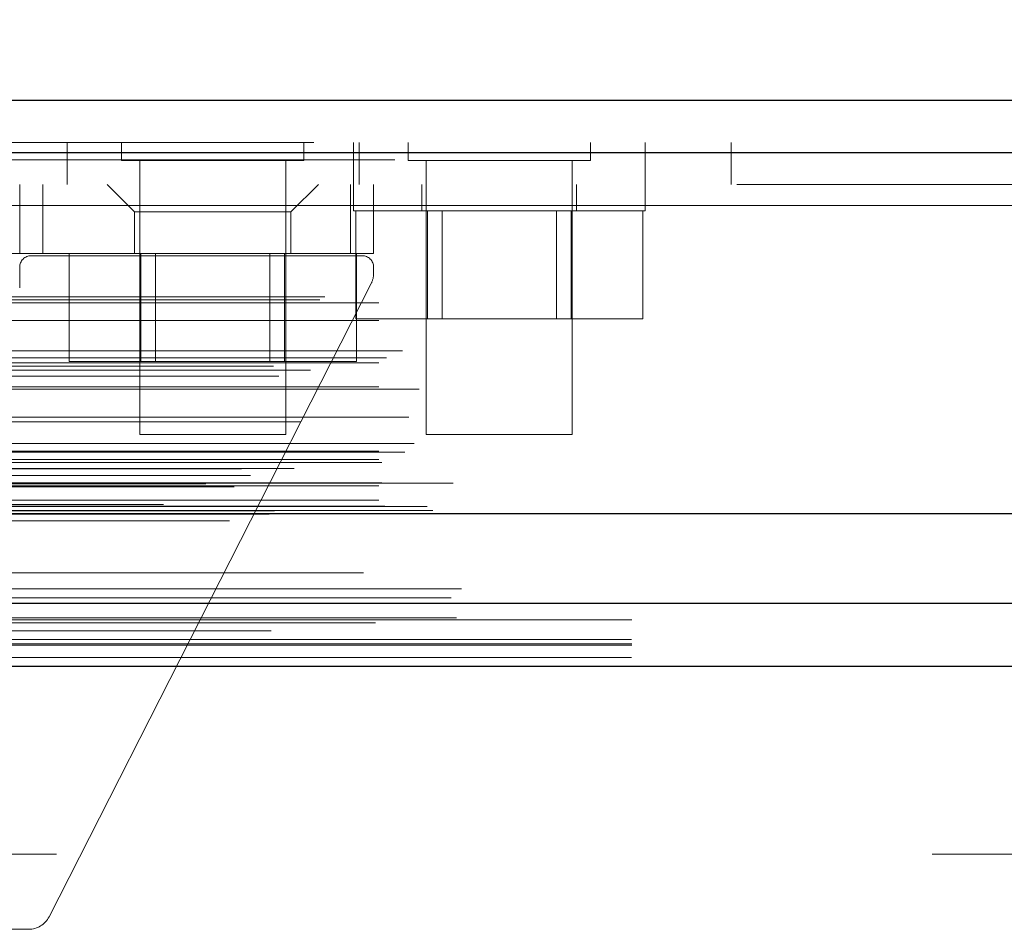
# Model space of a CAD drawing. Header units: inches. Extents: x 0.2 to 10.8, y 0.2 to 8.2.
# Tile 8 of 146: x 3.136 to 3.248, y 2.124 to 2.228. Entities that reach past the tile are written whole.
import ezdxf

# ---------------------------------------------------------------- set-up
doc = ezdxf.new("R2010")
doc.units = ezdxf.units.IN
doc.header["$MEASUREMENT"] = 0
doc.linetypes.add('HIDDEN', pattern=[0.07500000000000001, 0.05, -0.025])
doc.layers.add('DIMENSIONS', color=140, linetype='Continuous')
doc.styles.add('SLDTEXTSTYLE0', font='TXT', dxfattribs={"width": 0.7})
doc.dimstyles.new('SLDDIMSTYLE0', dxfattribs={"dimtxt": 0.0849609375, "dimasz": 0.13, "dimexe": 0, "dimexo": 0.0625, "dimgap": 0.021240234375, "dimtad": 0, "dimtih": 1, "dimtoh": 1, "dimlfac": 15, "dimrnd": 1e-09, "dimzin": 12, "dimdsep": 46, "dimtxsty": 'SLDTEXTSTYLE0', "dimsah": 1, "dimcen": 0.09, "dimadec": 0, "dimazin": 3, "dimtfac": 1, "dimtofl": 0, "dimtmove": 0, "dimatfit": 3, "dimfxl": 0, "dimfrac": 2, "dimtolj": 1, "dimtzin": 12, "dimarcsym": 0})

# ---------------------------------------------------------------- blocks, each defined once
blk = doc.blocks.new('_D_23')
at = {"layer": 'DIMENSIONS'}
for p, q in [((3.104856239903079, 2.204482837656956), (3.104856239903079, 2.574383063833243)), ((4.940722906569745, 2.204482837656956), (4.940722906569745, 2.574383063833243)), ((3.104856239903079, 2.449383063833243), (3.767690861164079, 2.449383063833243)), ((3.882817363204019, 2.449383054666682), (3.854287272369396, 2.449383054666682)), ((3.854287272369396, 2.449383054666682), (3.854287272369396, 2.314352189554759)), ((4.205965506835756, 2.449383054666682), (4.234495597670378, 2.449383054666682)), ((4.234495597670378, 2.449383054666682), (4.234495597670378, 2.314352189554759)), ((4.940722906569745, 2.449383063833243), (4.321092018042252, 2.449383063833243)), ((3.854287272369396, 2.314352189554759), (3.882817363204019, 2.314352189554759)), ((4.234495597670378, 2.314352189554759), (4.205965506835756, 2.314352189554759))]:
    blk.add_line(p, q, dxfattribs=at)
for points in [[(3.104856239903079, 2.449383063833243), (3.234856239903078, 2.429383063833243), (3.234856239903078, 2.469383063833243)], [(4.940722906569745, 2.449383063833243), (4.810722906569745, 2.469383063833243), (4.810722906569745, 2.429383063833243)]]:
    blk.add_solid(points, dxfattribs=at)
at = {"layer": 'DIMENSIONS', "char_height": 0.08333333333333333, "attachment_point": 1, "style": 'SLDTEXTSTYLE0'}
for s, insert in [('27.54', (3.882817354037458, 2.575825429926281)), ('699.5', (3.882817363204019, 2.421774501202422))]:
    blk.add_mtext(s, dxfattribs=dict(at, insert=insert))

msp = doc.modelspace()

# ---------------------------------------------------------------- linework, layer by layer
at = {"color": 7, "linetype": 'Continuous', "lineweight": 25}
for p, q in [((3.069320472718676, 2.21909176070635), (4.976226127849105, 2.21909176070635)), ((3.066964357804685, 2.213142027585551), (4.978582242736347, 2.213142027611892)), ((3.059696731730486, 2.171925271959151), (4.985849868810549, 2.171925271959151)), ((3.105650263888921, 2.161682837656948), (4.9399288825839, 2.161682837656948)), ((3.105650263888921, 2.154482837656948), (4.9399288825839, 2.154482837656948))]:
    msp.add_line(p, q, dxfattribs=at)
at = {"color": 7, "linetype": 'HIDDEN', "lineweight": 18}
for p, q in [((3.069320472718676, 2.214291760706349), (4.976226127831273, 2.21429176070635)), ((3.1411622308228, 2.214291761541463), (3.1411622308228, 2.209491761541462)), ((3.147356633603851, 2.214291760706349), (3.147356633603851, 2.212208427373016)), ((3.168189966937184, 2.212208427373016), (3.168189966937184, 2.214291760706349)), ((3.173828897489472, 2.214291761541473), (3.173828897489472, 2.209491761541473)), ((3.174495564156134, 2.209491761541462), (3.174495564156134, 2.214291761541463)), ((3.180078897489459, 2.214291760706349), (3.180078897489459, 2.212208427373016)), ((3.200912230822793, 2.212208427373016), (3.200912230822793, 2.21429176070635)), ((3.207162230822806, 2.209491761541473), (3.207162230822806, 2.214291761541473)), ((3.216962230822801, 2.209491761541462), (3.216962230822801, 2.214291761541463)), ((4.978582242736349, 2.213142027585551), (3.066964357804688, 2.213142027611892)), ((3.066964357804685, 2.21230851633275), (4.978582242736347, 2.21230851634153)), ((4.97858224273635, 2.21230851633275), (3.066964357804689, 2.21230851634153)), ((3.147356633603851, 2.212208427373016), (3.168189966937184, 2.212208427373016)), ((3.149439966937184, 2.212208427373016), (3.149439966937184, 2.180958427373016)), ((3.16610663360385, 2.180958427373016), (3.16610663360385, 2.212208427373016)), ((3.180078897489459, 2.212208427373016), (3.200912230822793, 2.212208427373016)), ((3.182162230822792, 2.212208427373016), (3.182162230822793, 2.180958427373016)), ((3.198828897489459, 2.180958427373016), (3.198828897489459, 2.212208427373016)), ((4.917628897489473, 2.209491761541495), (3.127962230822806, 2.209491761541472)), ((3.135726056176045, 2.209491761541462), (3.135726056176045, 2.201617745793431)), ((3.138350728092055, 2.209491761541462), (3.138350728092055, 2.201617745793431)), ((3.138350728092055, 2.209491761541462), (3.138350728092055, 2.201617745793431)), ((3.138350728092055, 2.209491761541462), (3.138350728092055, 2.201617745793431)), ((3.138350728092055, 2.209491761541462), (3.138350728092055, 2.201617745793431)), ((3.138350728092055, 2.209491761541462), (3.138350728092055, 2.201617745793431)), ((3.138350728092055, 2.209491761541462), (3.138350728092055, 2.201617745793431)), ((3.145699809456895, 2.209491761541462), (3.148849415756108, 2.20634215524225)), ((3.166697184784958, 2.20634215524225), (3.169846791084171, 2.209491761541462)), ((3.173521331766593, 2.209491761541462), (3.173521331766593, 2.201617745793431)), ((3.173521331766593, 2.209491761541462), (3.173521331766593, 2.201617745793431)), ((3.173521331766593, 2.209491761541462), (3.173521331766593, 2.201617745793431)), ((3.173521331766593, 2.209491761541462), (3.173521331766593, 2.201617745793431)), ((3.173521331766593, 2.209491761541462), (3.173521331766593, 2.201617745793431)), ((3.173521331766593, 2.209491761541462), (3.173521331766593, 2.201617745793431)), ((3.17382889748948, 2.209491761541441), (3.17382889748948, 2.206491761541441)), ((3.176146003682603, 2.209491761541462), (3.176146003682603, 2.201617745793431)), ((3.181662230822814, 2.209491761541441), (3.181662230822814, 2.206491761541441)), ((3.19932889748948, 2.206491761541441), (3.19932889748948, 2.209491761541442)), ((3.207162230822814, 2.206491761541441), (3.207162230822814, 2.209491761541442)), ((3.127962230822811, 2.207091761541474), (4.917628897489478, 2.20709176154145)), ((3.127962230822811, 2.207091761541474), (4.917628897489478, 2.20709176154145)), ((4.917628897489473, 2.207091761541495), (3.127962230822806, 2.207091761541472)), ((4.917628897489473, 2.207091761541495), (3.127962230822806, 2.207091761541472)), ((3.166697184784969, 2.20634215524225), (3.148849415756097, 2.20634215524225)), ((3.148849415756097, 2.20634215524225), (3.148849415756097, 2.201617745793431)), ((3.166697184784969, 2.201617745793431), (3.166697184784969, 2.20634215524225)), ((3.17382889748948, 2.206491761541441), (3.207162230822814, 2.206491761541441)), ((3.174098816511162, 2.20649176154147), (3.174098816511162, 2.194158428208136)), ((3.182297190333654, 2.20649176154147), (3.182297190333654, 2.194158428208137)), ((3.183965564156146, 2.20649176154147), (3.183965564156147, 2.194158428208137)), ((3.197025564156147, 2.194158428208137), (3.197025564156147, 2.206491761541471)), ((3.198693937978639, 2.206491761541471), (3.198693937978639, 2.194158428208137)), ((3.206892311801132, 2.206491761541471), (3.206892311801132, 2.194158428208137)), ((3.135726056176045, 2.201617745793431), (3.134413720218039, 2.201617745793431)), ((3.138350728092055, 2.201617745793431), (3.135726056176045, 2.201617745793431)), ((3.138350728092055, 2.201617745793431), (3.173521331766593, 2.201617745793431)), ((3.141376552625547, 2.201617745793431), (3.141376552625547, 2.189284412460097)), ((3.14957492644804, 2.201617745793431), (3.14957492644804, 2.189284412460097)), ((3.151243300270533, 2.201617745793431), (3.151243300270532, 2.189284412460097)), ((3.164303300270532, 2.189284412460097), (3.164303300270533, 2.201617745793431)), ((3.165971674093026, 2.201617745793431), (3.165971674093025, 2.189284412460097)), ((3.176146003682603, 2.201617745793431), (3.173521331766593, 2.201617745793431)), ((3.174170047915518, 2.201617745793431), (3.174170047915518, 2.189284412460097)), ((3.174833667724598, 2.20135527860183), (3.13703839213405, 2.20135527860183)), ((3.135726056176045, 2.200042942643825), (3.135726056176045, 2.197680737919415)), ((3.176146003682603, 2.199359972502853), (3.176146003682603, 2.200042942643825)), ((3.175860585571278, 2.198169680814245), (3.139080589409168, 2.125886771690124)), ((3.069985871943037, 2.196301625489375), (4.975560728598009, 2.196301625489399)), ((3.070570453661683, 2.196647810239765), (4.974976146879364, 2.196647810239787)), ((3.07674424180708, 2.195981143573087), (4.968802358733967, 2.195981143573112)), ((3.076744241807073, 2.195981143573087), (4.96880235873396, 2.195981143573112)), ((3.07674424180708, 2.193955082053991), (4.968802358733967, 2.193955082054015)), ((3.174098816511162, 2.194158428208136), (3.182297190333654, 2.194158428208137)), ((3.182297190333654, 2.194158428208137), (3.198693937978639, 2.194158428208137)), ((3.198693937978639, 2.194158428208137), (3.206892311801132, 2.194158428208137)), ((3.0794370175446, 2.190508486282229), (4.966109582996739, 2.190508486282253)), ((4.977616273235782, 2.189690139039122), (3.067940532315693, 2.189690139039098)), ((3.141376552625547, 2.189284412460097), (3.14957492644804, 2.189284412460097)), ((3.14957492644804, 2.189284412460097), (3.165971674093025, 2.189284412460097)), ((3.165971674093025, 2.189284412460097), (3.174170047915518, 2.189284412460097)), ((3.064702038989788, 2.188755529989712), (4.980844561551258, 2.188755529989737)), ((3.068943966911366, 2.188288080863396), (4.976602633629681, 2.188288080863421)), ((3.07674424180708, 2.189127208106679), (4.968802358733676, 2.189127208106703)), ((4.968056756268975, 2.189132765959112), (3.077487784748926, 2.189132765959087)), ((3.065327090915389, 2.18758850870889), (4.980213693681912, 2.187588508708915)), ((3.07674424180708, 2.186371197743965), (4.968802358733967, 2.186371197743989)), ((3.081356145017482, 2.186116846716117), (4.96418380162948, 2.186116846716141)), ((3.080180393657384, 2.182911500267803), (4.965366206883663, 2.182911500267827)), ((3.080180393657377, 2.182911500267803), (4.965366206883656, 2.182911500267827)), ((4.967811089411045, 2.182371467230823), (3.077735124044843, 2.182371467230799)), ((3.149439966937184, 2.180958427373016), (3.16610663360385, 2.180958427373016)), ((3.182162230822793, 2.180958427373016), (3.198828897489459, 2.180958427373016)), ((3.080766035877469, 2.179923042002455), (4.964777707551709, 2.17992304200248)), ((4.979706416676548, 2.178936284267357), (3.065832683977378, 2.178936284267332)), ((3.07674424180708, 2.179034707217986), (4.968802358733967, 2.179034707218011)), ((3.07674424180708, 2.178096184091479), (4.968802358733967, 2.178096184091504)), ((3.076744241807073, 2.178096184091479), (4.96880235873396, 2.178096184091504)), ((3.061051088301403, 2.177015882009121), (4.984495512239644, 2.177015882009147)), ((3.067088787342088, 2.177040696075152), (4.978457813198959, 2.177040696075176)), ((3.077077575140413, 2.177762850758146), (4.968469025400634, 2.177762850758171)), ((3.062065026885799, 2.176256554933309), (4.98343887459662, 2.176256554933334)), ((3.056996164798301, 2.175305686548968), (4.988550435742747, 2.175305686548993)), ((3.056996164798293, 2.175305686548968), (4.98855043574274, 2.175305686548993)), ((3.060232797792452, 2.174965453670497), (4.985313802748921, 2.174965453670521)), ((4.985241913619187, 2.175373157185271), (3.060304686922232, 2.175373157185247)), ((3.07674424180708, 2.175096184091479), (4.968802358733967, 2.175096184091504)), ((3.076744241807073, 2.175096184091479), (4.96880235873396, 2.175096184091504)), ((3.077077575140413, 2.175429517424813), (4.968469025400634, 2.175429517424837)), ((3.07674424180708, 2.173437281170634), (4.968802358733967, 2.173437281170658)), ((3.076744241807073, 2.173437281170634), (4.96880235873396, 2.173437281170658)), ((3.077410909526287, 2.172762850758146), (4.968135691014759, 2.172762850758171)), ((3.07741090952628, 2.172762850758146), (4.968135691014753, 2.172762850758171)), ((3.082274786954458, 2.172706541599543), (4.963271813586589, 2.172706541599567)), ((3.082274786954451, 2.172706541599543), (4.963271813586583, 2.172706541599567)), ((4.952162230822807, 2.172958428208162), (3.093428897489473, 2.172958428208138)), ((3.064050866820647, 2.171864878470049), (4.981495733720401, 2.171864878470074)), ((3.064218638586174, 2.171843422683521), (4.981327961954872, 2.171843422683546)), ((3.064821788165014, 2.17222609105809), (4.980724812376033, 2.172226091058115)), ((3.064821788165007, 2.17222609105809), (4.980724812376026, 2.172226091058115)), ((3.082893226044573, 2.172268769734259), (4.962653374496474, 2.172268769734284)), ((3.082893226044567, 2.172268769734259), (4.962653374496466, 2.172268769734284)), ((3.059696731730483, 2.17109176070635), (4.985849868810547, 2.17109176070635)), ((3.086165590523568, 2.16331525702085), (4.959381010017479, 2.163315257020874)), ((3.085597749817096, 2.160013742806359), (4.959946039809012, 2.160013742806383)), ((3.076369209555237, 2.159434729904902), (4.969166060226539, 2.159434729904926)), ((3.105650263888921, 2.159777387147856), (4.9399288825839, 2.15977738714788)), ((3.105589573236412, 2.157525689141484), (4.939989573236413, 2.157525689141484)), ((3.105650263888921, 2.156882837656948), (4.9399288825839, 2.156882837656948)), ((3.105589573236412, 2.155497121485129), (4.939989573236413, 2.155497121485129)), ((3.105650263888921, 2.154482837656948), (4.9399288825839, 2.154482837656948)), ((3.105650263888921, 2.154482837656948), (4.9399288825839, 2.154482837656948)), ((3.105650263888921, 2.154482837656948), (4.9399288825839, 2.154482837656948)), ((3.105650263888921, 2.154482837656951), (4.9399288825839, 2.154482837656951)), ((3.105650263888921, 2.154482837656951), (4.9399288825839, 2.154482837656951)), ((4.9399288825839, 2.133016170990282), (3.105650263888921, 2.133016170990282)), ((3.136741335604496, 2.124452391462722), (3.134413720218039, 2.124452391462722))]:
    msp.add_line(p, q, dxfattribs=at)
at = {"color": 7, "linetype": 'HIDDEN', "lineweight": 18, "flags": 128}
for points in [[(4.974975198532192, 2.165130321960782), (4.038160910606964, 2.165130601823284), (3.070574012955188, 2.165130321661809)], [(4.967959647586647, 2.16514489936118), (4.038160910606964, 2.16514496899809), (3.077584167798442, 2.165144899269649)], [(4.98500221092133, 2.16229822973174), (3.982326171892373, 2.16229805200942), (3.060539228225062, 2.162298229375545)], [(4.985007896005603, 2.162298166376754), (4.101505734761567, 2.162295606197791), (3.060540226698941, 2.162298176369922)], [(3.085601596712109, 2.160013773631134), (4.00737722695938, 2.160014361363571), (4.959966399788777, 2.160013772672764)], [(3.064445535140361, 2.158541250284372), (4.007363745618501, 2.158540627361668), (4.981113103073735, 2.158541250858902)], [(3.105650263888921, 2.157028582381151), (4.007363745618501, 2.157028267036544), (4.9399288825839, 2.157028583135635)]]:
    msp.add_lwpolyline(points, dxfattribs=at)
at = {"color": 7, "linetype": 'HIDDEN', "lineweight": 18}
for centre, radius, start, end in [((3.13703839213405, 2.200042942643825), 0.001312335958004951, 90, 180), ((3.174833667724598, 2.200042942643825), 0.001312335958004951, 0, 90), ((3.173521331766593, 2.199359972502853), 0.002624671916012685, 333.0314640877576, 0), ((3.136741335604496, 2.127077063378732), 0.002624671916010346, 270.0000000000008, 333.0314640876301)]:
    msp.add_arc(centre, radius, start, end, dxfattribs=at)

# ---------------------------------------------------------------- dimensions: what is measured, and where the dimension line sits
at = {"layer": 'DIMENSIONS'}
dim = msp.add_linear_dim(base=(4.940722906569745, 2.449383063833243), p1=(3.104856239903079, 2.154482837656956), p2=(4.940722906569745, 2.154482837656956), dimstyle='SLDDIMSTYLE0', dxfattribs=at)
dim.commit()
dim.dimension.update_dxf_attribs({"geometry": '_D_23', "text_midpoint": (4.044391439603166, 2.449383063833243), "dimtype": 160})

doc.saveas('drawing.dxf')
